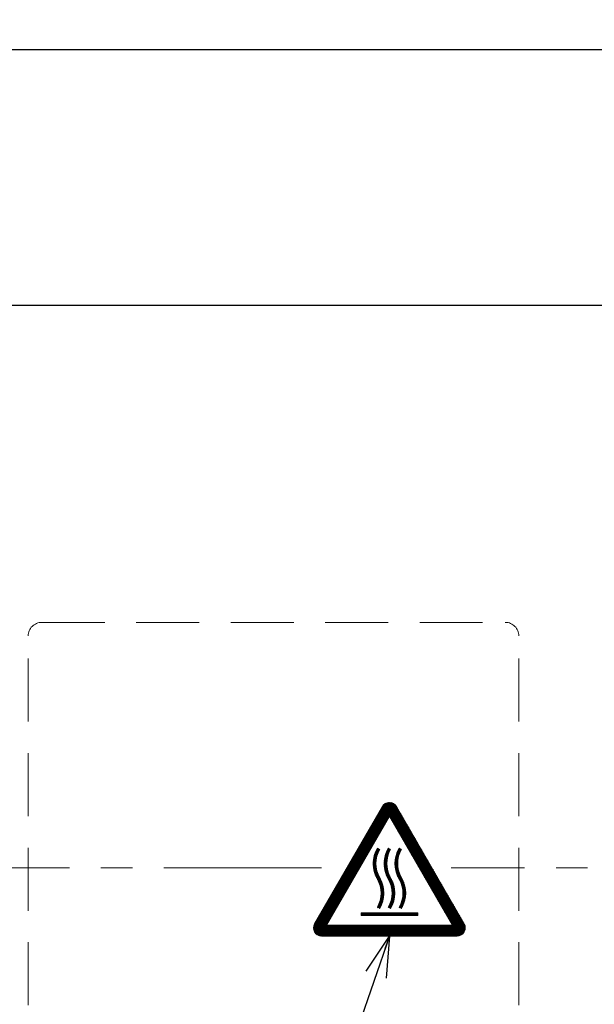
# Model space of a CAD drawing. Header units: millimetres. Extents: x 0 to 840, y 0 to 594.
# Tile 86 of 148: x 418 to 460, y 268 to 341. Entities that reach past the tile are written whole.
import ezdxf

# ---------------------------------------------------------------- set-up
doc = ezdxf.new("R2010")
doc.units = ezdxf.units.MM
doc.header["$LTSCALE"] = 0.36378
doc.linetypes.add('CENTER', pattern=[50.8, 31.75, -6.35, 6.35, -6.35])
doc.linetypes.add('DASHED', pattern=[19.05, 12.7, -6.35])
doc.layers.add('NoLayerName_001', color=7, linetype='Continuous')
doc.styles.get("Standard").update_dxf_attribs({"font": 'txt', "bigfont": 'extfont2'})
doc.dimstyles.get("Standard").update_dxf_attribs({"dimtxt": 2.5, "dimasz": 2.5, "dimexe": 1, "dimexo": 1, "dimtad": 1, "dimdec": 3, "dimzin": 0, "dimdsep": 46, "dimtxsty": 'Standard', "dimcen": 2.5, "dimadec": 3, "dimazin": 0, "dimtfac": 0.75, "dimtdec": 3, "dimtmove": 0, "dimatfit": 3, "dimfxl": 1, "dimarcsym": 0})

# ---------------------------------------------------------------- blocks, each defined once
blk = doc.blocks.new('*X46')
at = {"color": 2, "linetype": 'Continuous', "lineweight": 13}
for p, q in [((0.15, 0), (0, 0.15)), ((0.094, 0), (0, 0.094)), ((0.037, 0), (0, 0.037)), ((0.207, 0), (0.007, 0.2)), ((0.263, 0), (0.063, 0.2)), ((0.32, 0), (0.12, 0.2)), ((0.376, 0), (0.176, 0.2)), ((0.433, 0), (0.233, 0.2)), ((0.49, 0), (0.29, 0.2)), ((0.546, 0), (0.346, 0.2)), ((0.603, 0), (0.403, 0.2)), ((0.659, 0), (0.459, 0.2)), ((0.716, 0), (0.516, 0.2)), ((0.772, 0), (0.572, 0.2)), ((0.829, 0), (0.629, 0.2)), ((0.886, 0), (0.686, 0.2)), ((0.942, 0), (0.742, 0.2)), ((0.999, 0), (0.799, 0.2)), ((1.055, 0), (0.855, 0.2)), ((1.112, 0), (0.912, 0.2)), ((1.168, 0), (0.968, 0.2)), ((1.225, 0), (1.025, 0.2)), ((1.281, 0), (1.081, 0.2)), ((1.338, 0), (1.138, 0.2)), ((1.395, 0), (1.195, 0.2)), ((1.451, 0), (1.251, 0.2)), ((1.508, 0), (1.308, 0.2)), ((1.564, 0), (1.364, 0.2)), ((1.621, 0), (1.421, 0.2)), ((1.677, 0), (1.477, 0.2)), ((1.734, 0), (1.534, 0.2)), ((1.791, 0), (1.591, 0.2)), ((1.847, 0), (1.647, 0.2)), ((1.904, 0), (1.704, 0.2)), ((1.96, 0), (1.76, 0.2)), ((2.017, 0), (1.817, 0.2)), ((2.073, 0), (1.873, 0.2)), ((2.13, 0), (1.93, 0.2)), ((2.187, 0), (1.987, 0.2)), ((2.243, 0), (2.043, 0.2)), ((2.3, 0), (2.1, 0.2)), ((2.356, 0), (2.156, 0.2)), ((2.413, 0), (2.213, 0.2)), ((2.469, 0), (2.269, 0.2)), ((2.526, 0), (2.326, 0.2)), ((2.583, 0), (2.383, 0.2)), ((2.639, 0), (2.439, 0.2)), ((2.696, 0), (2.496, 0.2)), ((2.752, 0), (2.552, 0.2)), ((2.809, 0), (2.609, 0.2)), ((2.865, 0), (2.665, 0.2)), ((2.922, 0), (2.722, 0.2)), ((2.979, 0), (2.779, 0.2)), ((3.035, 0), (2.835, 0.2)), ((3.092, 0), (2.892, 0.2)), ((3.148, 0), (2.948, 0.2)), ((3.205, 0), (3.005, 0.2)), ((3.261, 0), (3.061, 0.2)), ((3.318, 0), (3.118, 0.2)), ((3.375, 0), (3.175, 0.2)), ((3.431, 0), (3.231, 0.2)), ((3.488, 0), (3.288, 0.2)), ((3.544, 0), (3.344, 0.2)), ((3.601, 0), (3.401, 0.2)), ((3.657, 0), (3.457, 0.2)), ((3.714, 0), (3.514, 0.2)), ((3.771, 0), (3.571, 0.2)), ((3.827, 0), (3.627, 0.2)), ((3.884, 0), (3.684, 0.2)), ((3.94, 0), (3.74, 0.2)), ((3.997, 0), (3.797, 0.2)), ((4.053, 0), (3.853, 0.2)), ((4.11, 0), (3.91, 0.2)), ((4.16, 0.006), (3.966, 0.2)), ((4.16, 0.063), (4.023, 0.2)), ((4.16, 0.12), (4.08, 0.2)), ((4.16, 0.176), (4.136, 0.2))]:
    blk.add_line(p, q, dxfattribs=at)
blk = doc.blocks.new('*X47')
at = {"color": 2, "linetype": 'Continuous', "lineweight": 13}
for p, q in [((0.408, 4.202), (0.259, 4.351)), ((0.427, 4.24), (0.279, 4.388)), ((0.447, 4.277), (0.299, 4.424)), ((0.467, 4.314), (0.401, 4.379)), ((0.205, 3.444), (0.024, 3.625)), ((0.209, 3.496), (0.031, 3.674)), ((0.215, 3.547), (0.04, 3.722)), ((0.222, 3.597), (0.049, 3.769)), ((0.229, 3.646), (0.06, 3.815)), ((0.238, 3.694), (0.071, 3.861)), ((0.248, 3.741), (0.083, 3.906)), ((0.258, 3.786), (0.095, 3.949)), ((0.27, 3.832), (0.109, 3.993)), ((0.282, 3.876), (0.123, 4.035)), ((0.295, 3.919), (0.138, 4.077)), ((0.309, 3.962), (0.153, 4.118)), ((0.324, 4.004), (0.169, 4.158)), ((0.339, 4.045), (0.186, 4.198)), ((0.356, 4.085), (0.204, 4.237)), ((0.372, 4.125), (0.222, 4.276)), ((0.39, 4.164), (0.24, 4.314)), ((0.21, 3.1), (0, 3.309)), ((0.217, 3.036), (0, 3.252)), ((0.205, 3.161), (0.001, 3.365)), ((0.227, 2.97), (0.002, 3.194)), ((0.201, 3.221), (0.003, 3.419)), ((0.239, 2.901), (0.006, 3.134)), ((0.2, 3.279), (0.007, 3.473)), ((0.2, 3.335), (0.011, 3.524)), ((0.255, 2.829), (0.012, 3.072)), ((0.202, 3.39), (0.017, 3.575)), ((0.274, 2.753), (0.019, 3.008)), ((0.298, 2.672), (0.029, 2.941)), ((0.328, 2.586), (0.041, 2.873)), ((0.365, 2.492), (0.056, 2.801)), ((0.413, 2.387), (0.074, 2.726)), ((0.479, 2.265), (0.096, 2.648)), ((0.545, 2.142), (0.123, 2.564)), ((0.595, 2.036), (0.156, 2.475)), ((0.634, 1.94), (0.197, 2.377)), ((0.666, 1.851), (0.249, 2.268)), ((0.692, 1.769), (0.318, 2.142)), ((0.714, 1.691), (0.38, 2.024)), ((0.731, 1.617), (0.426, 1.922)), ((0.746, 1.546), (0.462, 1.829)), ((0.757, 1.477), (0.491, 1.744)), ((0.767, 1.411), (0.514, 1.664)), ((0.774, 1.348), (0.532, 1.589)), ((0.779, 1.286), (0.547, 1.517)), ((0.782, 1.226), (0.559, 1.449)), ((0.711, 0.562), (0.544, 0.728)), ((0.723, 0.607), (0.553, 0.776)), ((0.733, 0.653), (0.561, 0.825)), ((0.743, 0.7), (0.568, 0.875)), ((0.784, 1.168), (0.569, 1.383)), ((0.751, 0.748), (0.574, 0.925)), ((0.784, 1.111), (0.575, 1.32)), ((0.759, 0.797), (0.578, 0.977)), ((0.783, 1.056), (0.58, 1.259)), ((0.766, 0.846), (0.582, 1.031)), ((0.78, 1.002), (0.583, 1.199)), ((0.777, 0.949), (0.584, 1.141)), ((0.772, 0.897), (0.584, 1.085)), ((0.36, 0.065), (0.314, 0.111)), ((0.481, 0), (0.334, 0.147)), ((0.501, 0.036), (0.354, 0.184)), ((0.521, 0.073), (0.373, 0.221)), ((0.541, 0.11), (0.391, 0.26)), ((0.559, 0.148), (0.409, 0.299)), ((0.577, 0.186), (0.426, 0.338)), ((0.595, 0.225), (0.442, 0.378)), ((0.612, 0.265), (0.457, 0.419)), ((0.628, 0.305), (0.472, 0.461)), ((0.644, 0.346), (0.486, 0.504)), ((0.659, 0.388), (0.5, 0.547)), ((0.673, 0.43), (0.512, 0.591)), ((0.686, 0.473), (0.524, 0.636)), ((0.699, 0.517), (0.535, 0.682))]:
    blk.add_line(p, q, dxfattribs=at)
blk = doc.blocks.new('*X48')
at = {"color": 2, "linetype": 'Continuous', "lineweight": 13}
for p, q in [((0.408, 4.202), (0.259, 4.351)), ((0.427, 4.24), (0.279, 4.388)), ((0.447, 4.277), (0.299, 4.424)), ((0.467, 4.314), (0.401, 4.379)), ((0.205, 3.444), (0.024, 3.625)), ((0.209, 3.496), (0.031, 3.674)), ((0.215, 3.547), (0.04, 3.722)), ((0.222, 3.597), (0.049, 3.769)), ((0.229, 3.646), (0.06, 3.815)), ((0.238, 3.694), (0.071, 3.861)), ((0.248, 3.741), (0.083, 3.906)), ((0.258, 3.786), (0.095, 3.949)), ((0.27, 3.832), (0.109, 3.993)), ((0.282, 3.876), (0.123, 4.035)), ((0.295, 3.919), (0.138, 4.077)), ((0.309, 3.962), (0.153, 4.118)), ((0.324, 4.004), (0.169, 4.158)), ((0.339, 4.045), (0.186, 4.198)), ((0.356, 4.085), (0.204, 4.237)), ((0.372, 4.125), (0.222, 4.276)), ((0.39, 4.164), (0.24, 4.314)), ((0.21, 3.1), (0, 3.309)), ((0.217, 3.036), (0, 3.252)), ((0.205, 3.161), (0.001, 3.365)), ((0.227, 2.97), (0.002, 3.194)), ((0.201, 3.221), (0.003, 3.419)), ((0.239, 2.901), (0.006, 3.134)), ((0.2, 3.279), (0.007, 3.473)), ((0.2, 3.335), (0.011, 3.524)), ((0.255, 2.829), (0.012, 3.072)), ((0.202, 3.39), (0.017, 3.575)), ((0.274, 2.753), (0.019, 3.008)), ((0.298, 2.672), (0.029, 2.941)), ((0.328, 2.586), (0.041, 2.873)), ((0.365, 2.492), (0.056, 2.801)), ((0.413, 2.387), (0.074, 2.726)), ((0.479, 2.265), (0.096, 2.648)), ((0.545, 2.142), (0.123, 2.564)), ((0.595, 2.036), (0.156, 2.475)), ((0.634, 1.94), (0.197, 2.377)), ((0.666, 1.851), (0.249, 2.268)), ((0.692, 1.769), (0.318, 2.142)), ((0.714, 1.691), (0.38, 2.024)), ((0.731, 1.617), (0.426, 1.922)), ((0.746, 1.546), (0.462, 1.829)), ((0.757, 1.477), (0.491, 1.744)), ((0.767, 1.411), (0.514, 1.664)), ((0.774, 1.348), (0.532, 1.589)), ((0.779, 1.286), (0.547, 1.517)), ((0.782, 1.226), (0.559, 1.449)), ((0.711, 0.562), (0.544, 0.728)), ((0.723, 0.607), (0.553, 0.776)), ((0.733, 0.653), (0.561, 0.825)), ((0.743, 0.7), (0.568, 0.875)), ((0.784, 1.168), (0.569, 1.383)), ((0.751, 0.748), (0.574, 0.925)), ((0.784, 1.111), (0.575, 1.32)), ((0.759, 0.797), (0.578, 0.977)), ((0.783, 1.056), (0.58, 1.259)), ((0.766, 0.846), (0.582, 1.031)), ((0.78, 1.002), (0.583, 1.199)), ((0.777, 0.949), (0.584, 1.141)), ((0.772, 0.897), (0.584, 1.085)), ((0.36, 0.065), (0.314, 0.111)), ((0.481, 0), (0.334, 0.147)), ((0.501, 0.036), (0.354, 0.184)), ((0.521, 0.073), (0.373, 0.221)), ((0.541, 0.11), (0.391, 0.26)), ((0.559, 0.148), (0.409, 0.299)), ((0.577, 0.186), (0.426, 0.338)), ((0.595, 0.225), (0.442, 0.378)), ((0.612, 0.265), (0.457, 0.419)), ((0.628, 0.305), (0.472, 0.461)), ((0.644, 0.346), (0.486, 0.504)), ((0.659, 0.388), (0.5, 0.547)), ((0.673, 0.43), (0.512, 0.591)), ((0.686, 0.473), (0.524, 0.636)), ((0.699, 0.517), (0.535, 0.682))]:
    blk.add_line(p, q, dxfattribs=at)
blk = doc.blocks.new('*X49')
at = {"color": 2, "linetype": 'Continuous', "lineweight": 13}
for p, q in [((0.408, 4.202), (0.259, 4.351)), ((0.427, 4.24), (0.279, 4.388)), ((0.447, 4.277), (0.299, 4.424)), ((0.467, 4.314), (0.401, 4.379)), ((0.205, 3.444), (0.024, 3.625)), ((0.209, 3.496), (0.031, 3.674)), ((0.215, 3.547), (0.04, 3.722)), ((0.222, 3.597), (0.049, 3.769)), ((0.229, 3.646), (0.06, 3.815)), ((0.238, 3.694), (0.071, 3.861)), ((0.248, 3.741), (0.083, 3.906)), ((0.258, 3.786), (0.095, 3.949)), ((0.27, 3.832), (0.109, 3.993)), ((0.282, 3.876), (0.123, 4.035)), ((0.295, 3.919), (0.138, 4.077)), ((0.309, 3.962), (0.153, 4.118)), ((0.324, 4.004), (0.169, 4.158)), ((0.339, 4.045), (0.186, 4.198)), ((0.356, 4.085), (0.204, 4.237)), ((0.372, 4.125), (0.222, 4.276)), ((0.39, 4.164), (0.24, 4.314)), ((0.21, 3.1), (0, 3.309)), ((0.217, 3.036), (0, 3.252)), ((0.205, 3.161), (0.001, 3.365)), ((0.227, 2.97), (0.002, 3.194)), ((0.201, 3.221), (0.003, 3.419)), ((0.239, 2.901), (0.006, 3.134)), ((0.2, 3.279), (0.007, 3.473)), ((0.2, 3.335), (0.011, 3.524)), ((0.255, 2.829), (0.012, 3.072)), ((0.202, 3.39), (0.017, 3.575)), ((0.274, 2.753), (0.019, 3.008)), ((0.298, 2.672), (0.029, 2.941)), ((0.328, 2.586), (0.041, 2.873)), ((0.365, 2.492), (0.056, 2.801)), ((0.413, 2.387), (0.074, 2.726)), ((0.479, 2.265), (0.096, 2.648)), ((0.545, 2.142), (0.123, 2.564)), ((0.595, 2.036), (0.156, 2.475)), ((0.634, 1.94), (0.197, 2.377)), ((0.666, 1.851), (0.249, 2.268)), ((0.692, 1.769), (0.318, 2.142)), ((0.714, 1.691), (0.38, 2.024)), ((0.731, 1.617), (0.426, 1.922)), ((0.746, 1.546), (0.462, 1.829)), ((0.757, 1.477), (0.491, 1.744)), ((0.767, 1.411), (0.514, 1.664)), ((0.774, 1.348), (0.532, 1.589)), ((0.779, 1.286), (0.547, 1.517)), ((0.782, 1.226), (0.559, 1.449)), ((0.711, 0.562), (0.544, 0.728)), ((0.723, 0.607), (0.553, 0.776)), ((0.733, 0.653), (0.561, 0.825)), ((0.743, 0.7), (0.568, 0.875)), ((0.784, 1.168), (0.569, 1.383)), ((0.751, 0.748), (0.574, 0.925)), ((0.784, 1.111), (0.575, 1.32)), ((0.759, 0.797), (0.578, 0.977)), ((0.783, 1.056), (0.58, 1.259)), ((0.766, 0.846), (0.582, 1.031)), ((0.78, 1.002), (0.583, 1.199)), ((0.777, 0.949), (0.584, 1.141)), ((0.772, 0.897), (0.584, 1.085)), ((0.36, 0.065), (0.314, 0.111)), ((0.481, 0), (0.334, 0.147)), ((0.501, 0.036), (0.354, 0.184)), ((0.521, 0.073), (0.373, 0.221)), ((0.541, 0.11), (0.391, 0.26)), ((0.559, 0.148), (0.409, 0.299)), ((0.577, 0.186), (0.426, 0.338)), ((0.595, 0.225), (0.442, 0.378)), ((0.612, 0.265), (0.457, 0.419)), ((0.628, 0.305), (0.472, 0.461)), ((0.644, 0.346), (0.486, 0.504)), ((0.659, 0.388), (0.5, 0.547)), ((0.673, 0.43), (0.512, 0.591)), ((0.686, 0.473), (0.524, 0.636)), ((0.699, 0.517), (0.535, 0.682))]:
    blk.add_line(p, q, dxfattribs=at)
blk = doc.blocks.new('*X50')
at = {"color": 2, "linetype": 'Continuous', "lineweight": 13}
for p, q in [((2.244, 3.047), (1.658, 3.633)), ((2.265, 3.083), (1.679, 3.669)), ((2.285, 3.119), (1.7, 3.705)), ((2.306, 3.155), (1.72, 3.741)), ((2.327, 3.191), (1.741, 3.777)), ((2.347, 3.227), (1.762, 3.812)), ((2.368, 3.263), (1.783, 3.848)), ((2.389, 3.298), (1.803, 3.884)), ((2.41, 3.334), (1.824, 3.92)), ((1.83, 2.33), (1.244, 2.916)), ((1.851, 2.366), (1.265, 2.952)), ((1.871, 2.402), (1.286, 2.988)), ((1.892, 2.438), (1.306, 3.023)), ((1.913, 2.474), (1.327, 3.059)), ((1.933, 2.509), (1.348, 3.095)), ((1.954, 2.545), (1.368, 3.131)), ((1.975, 2.581), (1.389, 3.167)), ((1.995, 2.617), (1.41, 3.203)), ((2.016, 2.653), (1.431, 3.239)), ((2.037, 2.689), (1.451, 3.274)), ((2.058, 2.725), (1.472, 3.31)), ((2.078, 2.761), (1.493, 3.346)), ((2.099, 2.796), (1.513, 3.382)), ((2.12, 2.832), (1.534, 3.418)), ((2.14, 2.868), (1.555, 3.454)), ((2.161, 2.904), (1.576, 3.49)), ((2.182, 2.94), (1.596, 3.525)), ((2.203, 2.976), (1.617, 3.561)), ((2.223, 3.012), (1.638, 3.597)), ((1.416, 1.613), (0.83, 2.199)), ((1.436, 1.649), (0.851, 2.234)), ((1.457, 1.685), (0.872, 2.27)), ((1.478, 1.721), (0.892, 2.306)), ((1.499, 1.756), (0.913, 2.342)), ((1.519, 1.792), (0.934, 2.378)), ((1.54, 1.828), (0.954, 2.414)), ((1.561, 1.864), (0.975, 2.45)), ((1.581, 1.9), (0.996, 2.485)), ((1.602, 1.936), (1.016, 2.521)), ((1.623, 1.972), (1.037, 2.557)), ((1.644, 2.007), (1.058, 2.593)), ((1.664, 2.043), (1.079, 2.629)), ((1.685, 2.079), (1.099, 2.665)), ((1.706, 2.115), (1.12, 2.701)), ((1.726, 2.151), (1.141, 2.737)), ((1.747, 2.187), (1.161, 2.772)), ((1.768, 2.223), (1.182, 2.808)), ((1.788, 2.258), (1.203, 2.844)), ((1.809, 2.294), (1.224, 2.88)), ((0.981, 0.86), (0.395, 1.445)), ((1.002, 0.896), (0.416, 1.481)), ((1.022, 0.932), (0.437, 1.517)), ((1.043, 0.967), (0.457, 1.553)), ((1.064, 1.003), (0.478, 1.589)), ((1.084, 1.039), (0.499, 1.625)), ((1.105, 1.075), (0.52, 1.661)), ((1.126, 1.111), (0.54, 1.696)), ((1.147, 1.147), (0.561, 1.732)), ((1.167, 1.183), (0.582, 1.768)), ((1.188, 1.218), (0.602, 1.804)), ((1.209, 1.254), (0.623, 1.84)), ((1.229, 1.29), (0.644, 1.876)), ((1.25, 1.326), (0.664, 1.912)), ((1.271, 1.362), (0.685, 1.948)), ((1.292, 1.398), (0.706, 1.983)), ((1.312, 1.434), (0.727, 2.019)), ((1.333, 1.469), (0.747, 2.055)), ((1.354, 1.505), (0.768, 2.091)), ((1.374, 1.541), (0.789, 2.127)), ((1.395, 1.577), (0.809, 2.163)), ((0.766, 0), (0.018, 0.748)), ((0.822, 0), (0.031, 0.791)), ((0.879, 0), (0.047, 0.832)), ((0.936, 0), (0.065, 0.871)), ((0.992, 0), (0.085, 0.907)), ((1.049, 0), (0.105, 0.943)), ((1.105, 0), (0.126, 0.979)), ((1.162, 0), (0.147, 1.015)), ((1.218, 0), (0.168, 1.051)), ((1.275, 0), (0.188, 1.087)), ((1.332, 0), (0.209, 1.123)), ((1.388, 0), (0.23, 1.159)), ((1.445, 0), (0.25, 1.194)), ((1.501, 0), (0.271, 1.23)), ((1.558, 0), (0.292, 1.266)), ((1.614, 0), (0.312, 1.302)), ((1.671, 0), (0.333, 1.338)), ((1.728, 0), (0.354, 1.374)), ((0.96, 0.824), (0.375, 1.41)), ((1.784, 0), (0.984, 0.8)), ((1.841, 0), (1.041, 0.8)), ((1.897, 0), (1.097, 0.8)), ((1.954, 0), (1.154, 0.8)), ((2.01, 0), (1.21, 0.8)), ((2.067, 0), (1.267, 0.8)), ((2.124, 0), (1.324, 0.8)), ((2.18, 0), (1.38, 0.8)), ((2.237, 0), (1.437, 0.8)), ((2.293, 0), (1.493, 0.8)), ((2.35, 0), (1.55, 0.8)), ((2.406, 0), (1.606, 0.8)), ((2.463, 0), (1.663, 0.8)), ((2.52, 0), (1.72, 0.8)), ((2.576, 0), (1.776, 0.8)), ((2.633, 0), (1.833, 0.8)), ((2.689, 0), (1.889, 0.8)), ((2.746, 0), (1.946, 0.8)), ((2.802, 0), (2.002, 0.8)), ((2.859, 0), (2.059, 0.8)), ((2.916, 0), (2.116, 0.8)), ((2.972, 0), (2.172, 0.8)), ((3.029, 0), (2.229, 0.8)), ((3.085, 0), (2.285, 0.8)), ((3.142, 0), (2.342, 0.8)), ((3.198, 0), (2.398, 0.8)), ((3.255, 0), (2.455, 0.8)), ((3.311, 0), (2.511, 0.8)), ((3.368, 0), (2.568, 0.8)), ((3.425, 0), (2.625, 0.8)), ((3.481, 0), (2.681, 0.8)), ((3.538, 0), (2.738, 0.8)), ((3.594, 0), (2.794, 0.8)), ((3.651, 0), (2.851, 0.8)), ((3.707, 0), (2.907, 0.8)), ((3.764, 0), (2.964, 0.8)), ((3.821, 0), (3.021, 0.8)), ((3.877, 0), (3.077, 0.8)), ((3.934, 0), (3.134, 0.8)), ((3.99, 0), (3.19, 0.8)), ((4.047, 0), (3.247, 0.8)), ((4.103, 0), (3.303, 0.8)), ((4.16, 0), (3.36, 0.8)), ((4.217, 0), (3.417, 0.8)), ((4.273, 0), (3.473, 0.8)), ((4.33, 0), (3.53, 0.8)), ((4.386, 0), (3.586, 0.8)), ((4.443, 0), (3.643, 0.8)), ((4.499, 0), (3.699, 0.8)), ((4.556, 0), (3.756, 0.8)), ((4.613, 0), (3.813, 0.8)), ((4.669, 0), (3.869, 0.8)), ((4.726, 0), (3.926, 0.8)), ((4.782, 0), (3.982, 0.8)), ((4.839, 0), (4.039, 0.8)), ((4.895, 0), (4.095, 0.8)), ((4.952, 0), (4.152, 0.8)), ((5.009, 0), (4.209, 0.8)), ((5.065, 0), (4.265, 0.8)), ((5.122, 0), (4.322, 0.8)), ((5.178, 0), (4.378, 0.8)), ((5.235, 0), (4.435, 0.8)), ((5.291, 0), (4.491, 0.8)), ((5.348, 0), (4.548, 0.8)), ((5.405, 0), (4.605, 0.8)), ((5.461, 0), (4.661, 0.8)), ((5.518, 0), (4.718, 0.8)), ((5.574, 0), (4.774, 0.8)), ((5.631, 0), (4.831, 0.8)), ((5.687, 0), (4.887, 0.8)), ((5.744, 0), (4.944, 0.8)), ((5.801, 0), (5.001, 0.8)), ((0.596, 0), (0, 0.596)), ((0.653, 0), (0.002, 0.651)), ((0.536, 0.003), (0.003, 0.536)), ((0.709, 0), (0.009, 0.701)), ((0.468, 0.015), (0.015, 0.468)), ((0.388, 0.039), (0.039, 0.388)), ((0.273, 0.097), (0.097, 0.273))]:
    blk.add_line(p, q, dxfattribs=at)
blk = doc.blocks.new('*X51')
at = {"color": 2, "linetype": 'Continuous', "lineweight": 13}
for p, q in [((4.121, 6.69), (1.408, 9.402)), ((4.044, 6.823), (1.429, 9.438)), ((3.966, 6.957), (1.449, 9.474)), ((3.889, 7.091), (1.47, 9.51)), ((3.812, 7.225), (1.493, 9.544)), ((3.734, 7.359), (1.517, 9.576)), ((3.657, 7.493), (1.544, 9.606)), ((3.58, 7.626), (1.572, 9.634)), ((3.503, 7.76), (1.602, 9.661)), ((3.425, 7.894), (1.634, 9.685)), ((3.348, 8.028), (1.669, 9.708)), ((3.271, 8.162), (1.705, 9.728)), ((3.194, 8.296), (1.743, 9.746)), ((3.116, 8.43), (1.784, 9.762)), ((3.039, 8.563), (1.827, 9.775)), ((2.962, 8.697), (1.873, 9.786)), ((2.884, 8.831), (1.923, 9.793)), ((2.807, 8.965), (1.977, 9.795)), ((2.73, 9.099), (2.036, 9.793)), ((2.653, 9.233), (2.102, 9.783)), ((2.575, 9.366), (2.18, 9.761)), ((2.498, 9.5), (2.286, 9.712)), ((1.58, 8.1), (0.994, 8.685)), ((1.6, 8.135), (1.015, 8.721)), ((1.621, 8.171), (1.035, 8.757)), ((1.642, 8.207), (1.056, 8.793)), ((1.662, 8.243), (1.077, 8.829)), ((1.683, 8.279), (1.097, 8.865)), ((1.704, 8.315), (1.118, 8.9)), ((1.724, 8.351), (1.139, 8.936)), ((1.745, 8.386), (1.16, 8.972)), ((1.766, 8.422), (1.18, 9.008)), ((1.787, 8.458), (1.201, 9.044)), ((1.807, 8.494), (1.222, 9.08)), ((1.828, 8.53), (1.242, 9.116)), ((1.849, 8.566), (1.263, 9.151)), ((1.869, 8.602), (1.284, 9.187)), ((1.89, 8.637), (1.304, 9.223)), ((1.911, 8.673), (1.325, 9.259)), ((1.932, 8.709), (1.346, 9.295)), ((1.952, 8.745), (1.367, 9.331)), ((1.973, 8.781), (1.387, 9.367)), ((4.198, 6.556), (2.012, 8.741)), ((1.165, 7.382), (0.58, 7.968)), ((1.186, 7.418), (0.6, 8.004)), ((1.207, 7.454), (0.621, 8.04)), ((1.228, 7.49), (0.642, 8.076)), ((1.248, 7.526), (0.663, 8.111)), ((1.269, 7.562), (0.683, 8.147)), ((1.29, 7.597), (0.704, 8.183)), ((1.31, 7.633), (0.725, 8.219)), ((1.331, 7.669), (0.745, 8.255)), ((1.352, 7.705), (0.766, 8.291)), ((1.372, 7.741), (0.787, 8.327)), ((1.393, 7.777), (0.808, 8.362)), ((1.414, 7.813), (0.828, 8.398)), ((1.435, 7.849), (0.849, 8.434)), ((1.455, 7.884), (0.87, 8.47)), ((1.476, 7.92), (0.89, 8.506)), ((1.497, 7.956), (0.911, 8.542)), ((1.517, 7.992), (0.932, 8.578)), ((1.538, 8.028), (0.952, 8.613)), ((1.559, 8.064), (0.973, 8.649)), ((4.275, 6.422), (2.09, 8.608)), ((4.353, 6.288), (2.167, 8.474)), ((4.43, 6.154), (2.244, 8.34)), ((4.507, 6.02), (2.322, 8.206)), ((4.585, 5.887), (2.399, 8.072)), ((0.751, 6.665), (0.166, 7.251)), ((0.772, 6.701), (0.186, 7.287)), ((0.793, 6.737), (0.207, 7.322)), ((0.813, 6.773), (0.228, 7.358)), ((0.834, 6.808), (0.248, 7.394)), ((0.855, 6.844), (0.269, 7.43)), ((0.876, 6.88), (0.29, 7.466)), ((0.896, 6.916), (0.311, 7.502)), ((0.917, 6.952), (0.331, 7.538)), ((0.938, 6.988), (0.352, 7.573)), ((0.958, 7.024), (0.373, 7.609)), ((0.979, 7.06), (0.393, 7.645)), ((1, 7.095), (0.414, 7.681)), ((1.02, 7.131), (0.435, 7.717)), ((1.041, 7.167), (0.456, 7.753)), ((1.062, 7.203), (0.476, 7.789)), ((1.083, 7.239), (0.497, 7.824)), ((1.103, 7.275), (0.518, 7.86)), ((1.124, 7.311), (0.538, 7.896)), ((1.145, 7.346), (0.559, 7.932)), ((4.662, 5.753), (2.476, 7.938)), ((4.739, 5.619), (2.553, 7.804)), ((4.816, 5.485), (2.631, 7.671)), ((4.894, 5.351), (2.708, 7.537)), ((4.971, 5.217), (2.785, 7.403)), ((5.048, 5.083), (2.863, 7.269)), ((0.586, 6.378), (0, 6.964)), ((0.606, 6.414), (0.021, 7)), ((0.627, 6.45), (0.041, 7.035)), ((0.648, 6.486), (0.062, 7.071)), ((0.668, 6.522), (0.083, 7.107)), ((0.689, 6.557), (0.104, 7.143)), ((0.71, 6.593), (0.124, 7.179)), ((0.731, 6.629), (0.145, 7.215)), ((5.125, 4.95), (2.94, 7.135)), ((5.203, 4.816), (3.017, 7.001)), ((5.28, 4.682), (3.094, 6.868)), ((5.357, 4.548), (3.172, 6.734)), ((5.435, 4.414), (3.249, 6.6)), ((5.512, 4.28), (3.326, 6.466)), ((5.589, 4.147), (3.403, 6.332)), ((5.666, 4.013), (3.481, 6.198)), ((5.744, 3.879), (3.558, 6.065)), ((5.821, 3.745), (3.635, 5.931)), ((5.898, 3.611), (3.713, 5.797)), ((5.975, 3.477), (3.79, 5.663)), ((6.053, 3.344), (3.867, 5.529)), ((6.13, 3.21), (3.944, 5.395)), ((6.207, 3.076), (4.022, 5.261)), ((6.285, 2.942), (4.099, 5.128)), ((6.362, 2.808), (4.176, 4.994)), ((6.439, 2.674), (4.253, 4.86)), ((6.516, 2.54), (4.331, 4.726)), ((6.594, 2.407), (4.408, 4.592)), ((6.671, 2.273), (4.485, 4.458)), ((6.748, 2.139), (4.563, 4.325)), ((6.825, 2.005), (4.64, 4.191)), ((6.903, 1.871), (4.717, 4.057)), ((6.98, 1.737), (4.794, 3.923)), ((7.057, 1.604), (4.872, 3.789)), ((7.135, 1.47), (4.949, 3.655)), ((7.212, 1.336), (5.026, 3.522)), ((7.289, 1.202), (5.103, 3.388)), ((7.366, 1.068), (5.181, 3.254)), ((7.444, 0.934), (5.258, 3.12)), ((7.504, 0.818), (5.335, 2.986)), ((7.53, 0.735), (5.413, 2.852)), ((7.542, 0.666), (5.49, 2.718)), ((7.546, 0.605), (5.567, 2.585)), ((7.545, 0.55), (5.644, 2.451)), ((7.539, 0.5), (5.722, 2.317)), ((7.529, 0.453), (5.799, 2.183)), ((7.517, 0.409), (5.876, 2.049)), ((7.501, 0.367), (5.953, 1.915)), ((7.484, 0.328), (6.031, 1.782)), ((7.464, 0.292), (6.108, 1.648)), ((7.442, 0.257), (6.185, 1.514)), ((7.02, 0), (6.225, 0.795)), ((7.418, 0.224), (6.263, 1.38)), ((7.069, 0.008), (6.281, 0.795)), ((7.114, 0.019), (6.338, 0.795)), ((7.392, 0.194), (6.34, 1.246)), ((7.157, 0.033), (6.395, 0.795)), ((7.364, 0.165), (6.417, 1.112)), ((7.197, 0.05), (6.451, 0.795)), ((7.335, 0.138), (6.494, 0.979)), ((7.234, 0.069), (6.508, 0.795)), ((7.27, 0.09), (6.564, 0.795)), ((7.303, 0.113), (6.572, 0.845))]:
    blk.add_line(p, q, dxfattribs=at)
blk = doc.blocks.new('*X52')
at = {"color": 2, "linetype": 'Continuous', "lineweight": 13}
for p, q in [((2.056, 5.916), (1.47, 6.502)), ((2.076, 5.952), (1.491, 6.538)), ((2.097, 5.988), (1.512, 6.574)), ((2.118, 6.024), (1.532, 6.61)), ((2.139, 6.06), (1.553, 6.646)), ((2.159, 6.096), (1.574, 6.681)), ((2.18, 6.132), (1.594, 6.717)), ((2.201, 6.168), (1.615, 6.753)), ((2.221, 6.203), (1.636, 6.789)), ((2.242, 6.239), (1.656, 6.825)), ((2.263, 6.275), (1.677, 6.861)), ((2.284, 6.311), (1.698, 6.897)), ((2.304, 6.347), (1.719, 6.932)), ((1.642, 5.199), (1.056, 5.785)), ((1.662, 5.235), (1.077, 5.821)), ((1.683, 5.271), (1.097, 5.857)), ((1.704, 5.307), (1.118, 5.892)), ((1.724, 5.343), (1.139, 5.928)), ((1.745, 5.379), (1.16, 5.964)), ((1.766, 5.414), (1.18, 6)), ((1.787, 5.45), (1.201, 6.036)), ((1.807, 5.486), (1.222, 6.072)), ((1.828, 5.522), (1.242, 6.108)), ((1.849, 5.558), (1.263, 6.143)), ((1.869, 5.594), (1.284, 6.179)), ((1.89, 5.63), (1.304, 6.215)), ((1.911, 5.665), (1.325, 6.251)), ((1.932, 5.701), (1.346, 6.287)), ((1.952, 5.737), (1.367, 6.323)), ((1.973, 5.773), (1.387, 6.359)), ((1.994, 5.809), (1.408, 6.395)), ((2.014, 5.845), (1.429, 6.43)), ((2.035, 5.881), (1.449, 6.466)), ((1.228, 4.482), (0.642, 5.068)), ((1.248, 4.518), (0.663, 5.103)), ((1.269, 4.554), (0.683, 5.139)), ((1.29, 4.59), (0.704, 5.175)), ((1.31, 4.625), (0.725, 5.211)), ((1.331, 4.661), (0.745, 5.247)), ((1.352, 4.697), (0.766, 5.283)), ((1.372, 4.733), (0.787, 5.319)), ((1.393, 4.769), (0.808, 5.355)), ((1.414, 4.805), (0.828, 5.39)), ((1.435, 4.841), (0.849, 5.426)), ((1.455, 4.876), (0.87, 5.462)), ((1.476, 4.912), (0.89, 5.498)), ((1.497, 4.948), (0.911, 5.534)), ((1.517, 4.984), (0.932, 5.57)), ((1.538, 5.02), (0.952, 5.606)), ((1.559, 5.056), (0.973, 5.641)), ((1.58, 5.092), (0.994, 5.677)), ((1.6, 5.127), (1.015, 5.713)), ((1.621, 5.163), (1.035, 5.749)), ((0.813, 3.765), (0.228, 4.35)), ((0.834, 3.801), (0.248, 4.386)), ((0.855, 3.836), (0.269, 4.422)), ((0.876, 3.872), (0.29, 4.458)), ((0.896, 3.908), (0.311, 4.494)), ((0.917, 3.944), (0.331, 4.53)), ((0.938, 3.98), (0.352, 4.566)), ((0.958, 4.016), (0.373, 4.601)), ((0.979, 4.052), (0.393, 4.637)), ((1, 4.087), (0.414, 4.673)), ((1.02, 4.123), (0.435, 4.709)), ((1.041, 4.159), (0.456, 4.745)), ((1.062, 4.195), (0.476, 4.781)), ((1.083, 4.231), (0.497, 4.817)), ((1.103, 4.267), (0.518, 4.852)), ((1.124, 4.303), (0.538, 4.888)), ((1.145, 4.339), (0.559, 4.924)), ((1.165, 4.374), (0.58, 4.96)), ((1.186, 4.41), (0.6, 4.996)), ((1.207, 4.446), (0.621, 5.032)), ((0.586, 3.37), (0, 3.956)), ((0.606, 3.406), (0.021, 3.992)), ((0.627, 3.442), (0.041, 4.028)), ((0.648, 3.478), (0.062, 4.063)), ((0.668, 3.514), (0.083, 4.099)), ((0.689, 3.55), (0.104, 4.135)), ((0.71, 3.585), (0.124, 4.171)), ((0.731, 3.621), (0.145, 4.207)), ((0.751, 3.657), (0.166, 4.243)), ((0.772, 3.693), (0.186, 4.279)), ((0.793, 3.729), (0.207, 4.314)), ((4.012, 0), (3.212, 0.8)), ((4.069, 0), (3.269, 0.8)), ((4.126, 0), (3.326, 0.8)), ((4.182, 0), (3.382, 0.8)), ((4.239, 0), (3.439, 0.8)), ((4.295, 0), (3.495, 0.8)), ((4.352, 0), (3.552, 0.8)), ((4.408, 0), (3.608, 0.8)), ((4.465, 0), (3.665, 0.8)), ((4.522, 0), (3.722, 0.8)), ((4.578, 0), (3.778, 0.8)), ((4.635, 0), (3.835, 0.8)), ((4.691, 0), (3.891, 0.8)), ((4.748, 0), (3.948, 0.8)), ((4.804, 0), (4.004, 0.8)), ((4.861, 0), (4.061, 0.8)), ((4.918, 0), (4.118, 0.8)), ((4.974, 0), (4.174, 0.8)), ((5.031, 0), (4.231, 0.8)), ((5.087, 0), (4.287, 0.8)), ((5.144, 0), (4.344, 0.8)), ((5.2, 0), (4.4, 0.8)), ((5.257, 0), (4.457, 0.8)), ((5.313, 0), (4.513, 0.8)), ((5.37, 0), (4.57, 0.8)), ((5.427, 0), (4.627, 0.8)), ((5.483, 0), (4.683, 0.8)), ((5.54, 0), (4.74, 0.8)), ((5.596, 0), (4.796, 0.8)), ((5.653, 0), (4.853, 0.8)), ((5.709, 0), (4.909, 0.8)), ((5.766, 0), (4.966, 0.8)), ((5.823, 0), (5.023, 0.8)), ((5.879, 0), (5.079, 0.8)), ((5.936, 0), (5.136, 0.8)), ((5.992, 0), (5.192, 0.8)), ((6.049, 0), (5.249, 0.8)), ((6.105, 0), (5.305, 0.8)), ((6.162, 0), (5.362, 0.8)), ((6.219, 0), (5.419, 0.8)), ((6.275, 0), (5.475, 0.8)), ((6.332, 0), (5.532, 0.8)), ((6.388, 0), (5.588, 0.8)), ((6.445, 0), (5.645, 0.8)), ((6.501, 0), (5.701, 0.8)), ((6.558, 0), (5.758, 0.8)), ((6.615, 0), (5.815, 0.8)), ((6.671, 0), (5.871, 0.8)), ((6.728, 0), (5.928, 0.8)), ((6.784, 0), (5.984, 0.8)), ((6.841, 0), (6.041, 0.8)), ((6.897, 0), (6.097, 0.8)), ((6.954, 0), (6.154, 0.8)), ((7.011, 0), (6.211, 0.8)), ((7.067, 0), (6.267, 0.8)), ((7.124, 0), (6.324, 0.8)), ((7.18, 0), (6.38, 0.8)), ((7.237, 0), (6.437, 0.8)), ((7.293, 0), (6.493, 0.8)), ((7.35, 0), (6.55, 0.8)), ((7.407, 0), (6.607, 0.8)), ((7.463, 0), (6.663, 0.8)), ((7.52, 0), (6.72, 0.8)), ((7.576, 0), (6.776, 0.8)), ((7.633, 0), (6.833, 0.8)), ((7.689, 0), (6.889, 0.8)), ((7.746, 0), (6.946, 0.8)), ((7.803, 0), (7.003, 0.8)), ((7.859, 0), (7.059, 0.8)), ((7.916, 0), (7.116, 0.8)), ((7.972, 0), (7.172, 0.8)), ((8.029, 0), (7.229, 0.8)), ((8.085, 0), (7.285, 0.8)), ((8.142, 0), (7.342, 0.8)), ((8.198, 0), (7.398, 0.8)), ((8.255, 0), (7.455, 0.8)), ((8.312, 0), (7.512, 0.8)), ((8.368, 0), (7.568, 0.8)), ((8.425, 0), (7.625, 0.8)), ((8.481, 0), (7.681, 0.8)), ((8.538, 0), (7.738, 0.8)), ((8.594, 0), (7.794, 0.8)), ((8.651, 0), (7.851, 0.8)), ((8.707, 0), (7.908, 0.8))]:
    blk.add_line(p, q, dxfattribs=at)
blk = doc.blocks.new('_OPEN30')
at = {"color": 0, "linetype": 'ByBlock', "lineweight": -2}
for p, q in [((-1, 0.267949), (0, 0)), ((0, 0), (-1, -0.267949)), ((0, 0), (-1, 0))]:
    blk.add_line(p, q, dxfattribs=at)
blk = doc.blocks.new('*D70')
at = {"layer": 'Defpoints', "color": 0}
for p in [(393.597, 395.225), (393.597, 338.419), (489.197, 324.684)]:
    blk.add_point(p, dxfattribs=at)
at = {"layer": 'NoLayerName_001', "color": 0, "linetype": 'Continuous', "lineweight": 13}
for p, q in [((393.597, 340.419), (393.597, 397.225)), ((489.197, 326.684), (489.197, 397.225)), ((486.197, 395.225), (396.597, 395.225))]:
    blk.add_line(p, q, dxfattribs=at)
at = {"layer": 'NoLayerName_001', "color": 0, "lineweight": 13, "xscale": 3, "yscale": 3, "zscale": 3, "rotation": 180}
blk.add_blockref('_OPEN30', (393.597, 395.225), dxfattribs=at)
at = {"layer": 'NoLayerName_001', "color": 0, "lineweight": 13, "xscale": 3, "yscale": 3, "zscale": 3}
blk.add_blockref('_OPEN30', (489.197, 395.225), dxfattribs=at)
at = {"layer": 'NoLayerName_001', "color": 0, "lineweight": 13, "insert": (441.397, 400.725), "char_height": 7, "attachment_point": 5}
blk.add_mtext('\\W0.8000;ＬＭ', dxfattribs=at)
blk = doc.blocks.new('*D71')
at = {"layer": 'Defpoints', "color": 0}
for p in [(489.197, 408.291), (489.197, 338.419), (333.097, 336.611)]:
    blk.add_point(p, dxfattribs=at)
at = {"layer": 'NoLayerName_001', "color": 0, "linetype": 'Continuous', "lineweight": 13}
for p, q in [((333.097, 338.611), (333.097, 410.291)), ((489.197, 340.419), (489.197, 410.291)), ((336.097, 408.291), (486.197, 408.291))]:
    blk.add_line(p, q, dxfattribs=at)
at = {"layer": 'NoLayerName_001', "color": 0, "lineweight": 13, "xscale": 3, "yscale": 3, "zscale": 3, "rotation": 180}
blk.add_blockref('_OPEN30', (333.097, 408.291), dxfattribs=at)
at = {"layer": 'NoLayerName_001', "color": 0, "lineweight": 13, "xscale": 3, "yscale": 3, "zscale": 3}
blk.add_blockref('_OPEN30', (489.197, 408.291), dxfattribs=at)
at = {"layer": 'NoLayerName_001', "color": 0, "lineweight": 13, "insert": (411.147, 413.791), "char_height": 7, "attachment_point": 5}
blk.add_mtext('\\W0.8000;ＬＬ', dxfattribs=at)
blk = doc.blocks.new('*D72')
at = {"layer": 'Defpoints', "color": 0}
for p in [(333.097, 420.16), (333.097, 336.611), (529.197, 287.419)]:
    blk.add_point(p, dxfattribs=at)
at = {"layer": 'NoLayerName_001', "color": 0, "linetype": 'Continuous', "lineweight": 13}
for p, q in [((333.097, 338.611), (333.097, 422.16)), ((529.197, 289.419), (529.197, 422.16)), ((526.197, 420.16), (336.097, 420.16))]:
    blk.add_line(p, q, dxfattribs=at)
at = {"layer": 'NoLayerName_001', "color": 0, "lineweight": 13, "xscale": 3, "yscale": 3, "zscale": 3, "rotation": 180}
blk.add_blockref('_OPEN30', (333.097, 420.16), dxfattribs=at)
at = {"layer": 'NoLayerName_001', "color": 0, "lineweight": 13, "xscale": 3, "yscale": 3, "zscale": 3}
blk.add_blockref('_OPEN30', (529.197, 420.16), dxfattribs=at)
at = {"layer": 'NoLayerName_001', "color": 0, "lineweight": 13, "insert": (431.147, 425.66), "char_height": 7, "attachment_point": 5}
blk.add_mtext('\\W0.8000;Ｌ', dxfattribs=at)

msp = doc.modelspace()

# ---------------------------------------------------------------- linework, layer by layer
at = {"layer": 'NoLayerName_001', "color": 7, "linetype": 'Continuous', "lineweight": 25}
for p, q in [((393.5971, 338.419), (489.1971, 338.419)), ((393.5971, 319.669), (478.6971, 319.669))]:
    msp.add_line(p, q, dxfattribs=at)
at = {"layer": 'NoLayerName_001', "color": 2, "linetype": 'DASHED', "lineweight": 13}
for p, q in [((419.4971, 296.419), (453.4971, 296.419)), ((418.4971, 261.419), (418.4971, 295.419)), ((454.4971, 261.419), (454.4971, 295.419))]:
    msp.add_line(p, q, dxfattribs=at)
at = {"layer": 'NoLayerName_001', "color": 2, "linetype": 'Continuous', "lineweight": 13}
for p, q in [((439.5122, 274.319), (444.4774, 282.919)), ((450.4819, 274.319), (445.5167, 282.919)), ((444.9971, 282.219), (440.3783, 274.219)), ((444.9971, 282.219), (449.6159, 274.219)), ((444.1106, 279.8693), (444.2835, 279.7688)), ((444.9106, 279.8693), (445.0835, 279.7688)), ((445.7106, 279.8693), (445.8835, 279.7688)), ((447.0771, 275.119), (442.9171, 275.119)), ((442.9171, 275.119), (442.9171, 274.919)), ((444.2835, 275.4303), (444.1106, 275.5308)), ((445.0835, 275.4303), (444.9106, 275.5308)), ((445.8835, 275.4303), (445.7106, 275.5308)), ((447.0771, 275.119), (447.0771, 274.919)), ((447.0771, 274.919), (442.9171, 274.919)), ((449.6159, 274.219), (440.3783, 274.219)), ((449.9623, 273.419), (440.0319, 273.419))]:
    msp.add_line(p, q, dxfattribs=at)
at = {"layer": 'NoLayerName_001', "color": 2, "linetype": 'CENTER', "lineweight": 13}
for p, q in [((440.0039, 278.419), (325.4319, 278.419)), ((510.357, 278.419), (449.5214, 278.419))]:
    msp.add_line(p, q, dxfattribs=at)
at = {"layer": 'NoLayerName_001', "color": 2, "linetype": 'DASHED', "lineweight": 13}
for centre, start, end in [((419.4971, 295.419), 90, 180), ((453.4971, 295.419), 0, 90)]:
    msp.add_arc(centre, 1, start, end, dxfattribs=at)
at = {"layer": 'NoLayerName_001', "color": 2, "linetype": 'Continuous', "lineweight": 13}
for centre, radius, start, end in [((444.9971, 282.619), 0.6, 30, 150), ((446.0651, 278.7344), 2.2601, 149.860039, 210.139961), ((446.0651, 278.7344), 2.0601, 149.860039, 210.139961), ((446.8651, 278.7344), 2.2601, 149.860039, 210.139961), ((446.8651, 278.7344), 2.0601, 149.860039, 210.139961), ((447.6651, 278.7344), 2.2601, 149.860039, 210.139961), ((447.6651, 278.7344), 2.0601, 149.860039, 210.139961), ((442.329, 276.5652), 2.0601, 329.860039, 30.139961), ((442.329, 276.5652), 2.2601, 329.860039, 30.139961), ((443.129, 276.5652), 2.0601, 329.860039, 30.139961), ((443.129, 276.5652), 2.2601, 329.860039, 30.139961), ((443.929, 276.5652), 2.0601, 329.860039, 30.139961), ((443.929, 276.5652), 2.2601, 329.860039, 30.139961), ((440.0319, 274.019), 0.6, 150, 270), ((449.9623, 274.019), 0.6, 270, 30)]:
    msp.add_arc(centre, radius, start, end, dxfattribs=at)

# ---------------------------------------------------------------- block references
for name, p in [('*X51', (443.0158, 273.4236)), ('*X52', (441.2765, 273.419)), ('*X47', (443.8051, 275.4346)), ('*X48', (444.605, 275.4346)), ('*X49', (445.405, 275.4346)), ('*X50', (439.4319, 273.419)), ('*X46', (442.9171, 274.919))]:
    msp.add_blockref(name, p, dxfattribs=at)

# ---------------------------------------------------------------- dimensions: what is measured, and where the dimension line sits
at = {"layer": 'NoLayerName_001', "color": 3, "linetype": 'Continuous', "lineweight": 13}
for base, p1, p2, text, picture, middle in [((333.0971, 420.1604), (529.1971, 287.419), (333.0971, 336.611), '\\W0.8000;Ｌ', '*D72', (431.1471, 420.1604)), ((393.5971, 395.2247), (489.1971, 324.6843), (393.5971, 338.419), '\\W0.8000;ＬＭ', '*D70', (441.3971, 395.2247))]:
    dim = msp.add_linear_dim(base=base, p1=p1, p2=p2, angle=180, text=text, dimstyle='Standard', override={"dimtxt": 7, "dimasz": 3, "dimexe": 2, "dimexo": 2, "dimgap": 2, "dimzin": 8, "dimblk": 'OPEN30', "dimclrd": 0, "dimclre": 0, "dimclrt": 0, "dimtp": 0, "dimtm": 0, "dimlwd": 13, "dimlwe": 13}, dxfattribs=at)
    dim.commit()
    dim.dimension.update_dxf_attribs({"geometry": picture, "text_midpoint": middle, "dimtype": 160})
dim = msp.add_linear_dim(base=(489.1971, 408.2908), p1=(333.0971, 336.611), p2=(489.1971, 338.419), text='\\W0.8000;ＬＬ', dimstyle='Standard', override={"dimtxt": 7, "dimasz": 3, "dimexe": 2, "dimexo": 2, "dimgap": 2, "dimzin": 8, "dimblk": 'OPEN30', "dimclrd": 0, "dimclre": 0, "dimclrt": 0, "dimtp": 0, "dimtm": 0, "dimlwd": 13, "dimlwe": 13}, dxfattribs=at)
dim.commit()
dim.dimension.update_dxf_attribs({"geometry": '*D71', "text_midpoint": (411.1471, 408.2908), "dimtype": 160})

# ---------------------------------------------------------------- leaders
at = {"layer": 'NoLayerName_001', "color": 3, "linetype": 'Continuous', "lineweight": 13, "annotation_type": 0, "has_hookline": 1, "hookline_direction": 0, "text_width": 37.3312}
msp.add_leader([(444.9971, 273.419), (420.934, 204.0643), (420.309, 204.0643)], dimstyle='Standard', override={"dimtxt": 7, "dimasz": 3, "dimldrblk": 'OPEN30'}, dxfattribs=at)

doc.saveas('drawing.dxf')
